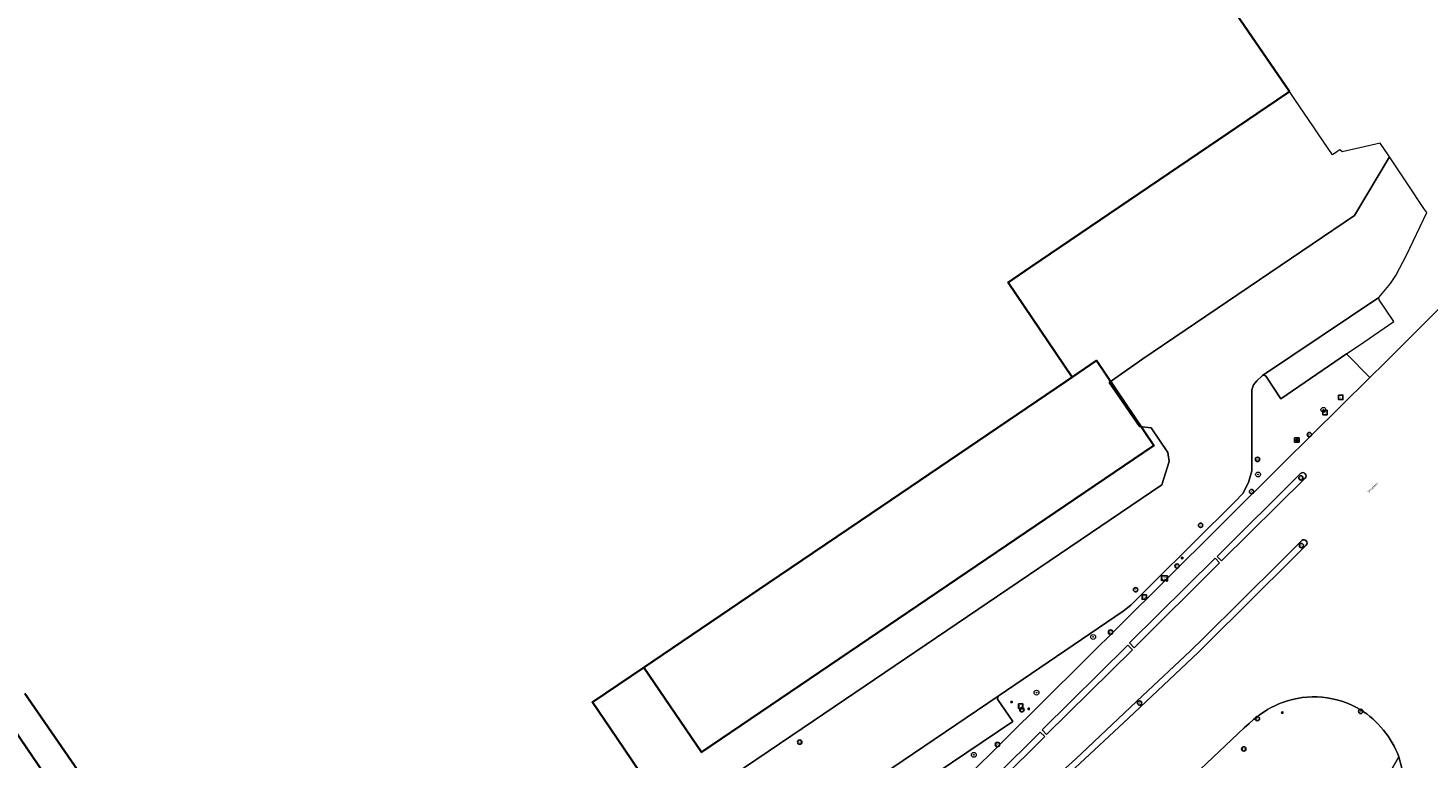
# Model space of a CAD drawing. Header units: metres. Extents: x 73718 to 76933, y 443658 to 446696.
# Tile 126 of 153: x 75164 to 75396, y 445971 to 446092. Entities that reach past the tile are written whole.
import ezdxf
from ezdxf.enums import TextEntityAlignment as Align

# ---------------------------------------------------------------- set-up
doc = ezdxf.new("R2010")
doc.units = ezdxf.units.M
for name, color, linetype, lineweight in [('B-WE-GR-BEPLANTING_CULTUUR_HEESTERS-GV', 90, 'Continuous', 18), ('B-WE-GR-BOOM-S', 90, 'Continuous', 25), ('B-WE-IE-MEUBILAIR-S', 7, 'Continuous', 25), ('B-WE-OG-BEBOUWING-GV', 7, 'Continuous', 35), ('B-WE-OG-TERREIN_BEGROEID-GV', 7, 'Continuous', 18), ('B-WE-OG-TERREIN_ERF-GV', 7, 'Continuous', 18), ('B-WE-OG-TOPOGRAFIE-T18', 10, 'Continuous', 18), ('B-WE-OG-WEG-GV', 7, 'Continuous', 18), ('B-WE-VH-GESLOTENVERHARDING_ASFALT-GV', 10, 'Continuous', 18), ('B-WE-VH-OPENVERHARDING_BETONSTRAATSTEEN-GV', 30, 'Continuous', 18)]:
    doc.layers.add(name, color=color, linetype=linetype, lineweight=lineweight)
doc.styles.add('NLCS-ISO', font='NLCS-ISO.ttf')
doc.styles.add('NLCS-ISO-M200-T18', font='NLCS-ISO.ttf', dxfattribs={"height": 0.36})

# ---------------------------------------------------------------- blocks, each defined once
blk = doc.blocks.new('SIE-MEUBILAIR_BORD_LOCATIEPAAL-SO')
at = {"flags": 128}
blk.add_lwpolyline([(-1.8, 1.8), (1.8, 1.8), (1.8, -1.8), (-1.8, -1.8)], close=True, dxfattribs=at)
at = {"style": 'NLCS-ISO'}
blk.add_text('lp', height=1.8, dxfattribs=at).set_placement((0, 0), align=Align.MIDDLE_CENTER)
blk = doc.blocks.new('SIE-MEUBILAIR_BORD_INFORMATIE-SO')
at = {"flags": 128}
blk.add_lwpolyline([(-1.8, 1.8), (1.8, 1.8), (1.8, -1.8), (-1.8, -1.8)], close=True, dxfattribs=at)
at = {"style": 'NLCS-ISO'}
blk.add_text('i', height=1.8, dxfattribs=at).set_placement((0, 0), align=Align.MIDDLE_CENTER)
blk = doc.blocks.new('SIE-MEUBILAIR_BORD_VERKEER-SO')
at = {"flags": 128}
blk.add_lwpolyline([(-1.8, 1.8), (1.8, 1.8), (1.8, -1.8), (-1.8, -1.8)], close=True, dxfattribs=at)
at = {"style": 'NLCS-ISO'}
blk.add_text('vb', height=1.8, dxfattribs=at).set_placement((0, 0), align=Align.MIDDLE_CENTER)
blk = doc.blocks.new('SIE-MEUBILAIR_PAAL_LICHTMAST-SO')
for points in [[(-0.6, 0), (-1, 0)], [(-0.7, 0.7), (-0.4, 0.4)], [(0, 1), (0, 0.6)], [(0.4, 0.4), (0.7, 0.7)], [(1, 0), (0.6, 0)], [(-0.7, -0.7), (-0.4, -0.4)], [(0, -0.6), (0, -1)], [(0.4, -0.4), (0.7, -0.7)]]:
    blk.add_lwpolyline(points)
blk.add_circle((0, 0), 0.5)
blk = doc.blocks.new('SIE-MEUBILAIR_PAAL_VERKEERSBORD-SO')
blk.add_circle((0, 0), 1.8)
at = {"style": 'NLCS-ISO'}
blk.add_text('vb', height=1.8, dxfattribs=at).set_placement((0, 0), align=Align.MIDDLE_CENTER)
blk = doc.blocks.new('SIE-MEUBILAIR_PUT_RIOOLPUT-SO')
blk.add_circle((0, 0), 1.8)
at = {"style": 'NLCS-ISO'}
blk.add_text('RI', height=1.8, dxfattribs=at).set_placement((0, 0), align=Align.MIDDLE_CENTER)
blk = doc.blocks.new('SIE-MEUBILAIR_PUT_KOLK-SO')
blk.add_circle((0, 0), 1.8)
at = {"style": 'NLCS-ISO'}
blk.add_text('K', height=1.8, dxfattribs=at).set_placement((0, 0), align=Align.MIDDLE_CENTER)
blk = doc.blocks.new('SIE-MEUBILAIR_PUT_BRANDKRAAN-SO')
blk.add_circle((0, 0), 1.8)
at = {"style": 'NLCS-ISO'}
blk.add_text('BK', height=1.8, dxfattribs=at).set_placement((0, 0), align=Align.MIDDLE_CENTER)
blk = doc.blocks.new('SIE-MEUBILAIR_SENSOR_CAMERA-SO')
for p, q in [((2.5, 1.25), (-2.5, 1.25)), ((-2.5, 1.25), (-2.5, -2.8125)), ((2.5, -2.8125), (2.5, 1.25))]:
    blk.add_line(p, q)
for centre, start, end in [((-1.875, -2.65625), 36.86989765, 143.13010235), ((-1.875, -2.96875), 36.86989765, 143.13010235), ((-1.875, -3.28125), 36.86989765, 143.13010235), ((-0.625, -1.71875), 216.86989765, 323.13010235), ((-0.625, -2.03125), 216.86989765, 323.13010235), ((-0.625, -2.34375), 216.86989765, 323.13010235), ((0.625, -2.65625), 36.86989765, 143.13010235), ((0.625, -2.96875), 36.86989765, 143.13010235), ((0.625, -3.28125), 36.86989765, 143.13010235), ((1.875, -1.71875), 216.86989765, 323.13010235), ((1.875, -2.03125), 216.86989765, 323.13010235), ((1.875, -2.34375), 216.86989765, 323.13010235)]:
    blk.add_arc(centre, 0.78125, start, end)
at = {"style": 'NLCS-ISO'}
blk.add_text('cam', height=1.8, dxfattribs=at).set_placement((0, 0), align=Align.MIDDLE_CENTER)
blk = doc.blocks.new('SGR-BOOM_GBKN-SO')
at = {"linetype": 'ByBlock', "lineweight": 18}
h = blk.add_hatch(color=0, dxfattribs=at)
h.dxf.hatch_style = 1
edge = h.paths.add_edge_path()
edge.add_arc((0, 0), 0.25, 0, 360)
at = {"color": 0, "linetype": 'ByBlock', "lineweight": 18}
for radius in [2, 0.25]:
    blk.add_circle((0, 0), radius, dxfattribs=at)
at = {"color": 0, "linetype": 'ByBlock', "lineweight": 18, "style": 'NLCS-ISO'}
blk.add_attdef('SOORT', (2.5, 0), '', height=1.5, dxfattribs=at)

msp = doc.modelspace()

# ---------------------------------------------------------------- linework, layer by layer
at = {"layer": 'B-WE-GR-BEPLANTING_CULTUUR_HEESTERS-GV', "flags": 128}
msp.add_lwpolyline([(75312.597, 445961.07), (75351.838, 446000), (75371.801, 446019.804), (75386.192, 446034.098), (75382.325, 446037.991), (75371.424, 446030.529), (75369.003, 446034.275), (75368.717, 446034.5), (75368.398, 446034.448), (75367.444, 446033.559), (75366.93, 446032.847), (75366.612, 446032.06), (75366.62, 446018.589), (75366.075, 446016.697), (75365.137, 446014.88), (75363.811, 446013.485), (75350.256, 446000), (75346.584, 445996.344), (75345.32, 445995.313), (75324.608, 445981.235), (75324.512, 445980.767), (75327.043, 445977.066), (75306.864, 445963.453)], dxfattribs=at)
at = {"layer": 'B-WE-OG-BEBOUWING-GV', "flags": 128}
for points in [[(75278.652, 445948.81), (75261.325, 445974.36), (75257.341, 445980.235), (75265.86, 445986.013), (75286.486, 446000), (75303.529, 446011.558), (75335.804, 446033.445), (75336.877, 446034.173), (75326.23, 446049.873), (75329.964, 446052.405), (75372.517, 446081.262), (75372.866, 446081.499), (75362.214, 446097.084)], [(75278.652, 445948.81), (75261.325, 445974.36), (75257.341, 445980.235), (75265.86, 445986.013), (75275.404, 445971.939), (75350.418, 446022.809), (75340.874, 446036.883), (75336.877, 446034.173), (75326.23, 446049.873), (75329.964, 446052.405), (75372.517, 446081.262), (75372.866, 446081.499), (75362.214, 446097.084)], [(75163.288, 445981.688), (75192.508, 445939.259)], [(75158.301, 445980.334), (75188.233, 445936.321)]]:
    msp.add_lwpolyline(points, dxfattribs=at)
at = {"layer": 'B-WE-OG-TERREIN_BEGROEID-GV'}
for points in [[(75384.608, 445979.03, 0.2230309), (75371.741, 445980.215)], [(75371.741, 445980.215, 0.0808757), (75366.978, 445977.407)], [(75391.024, 445971.17, 0.1607289), (75384.608, 445979.03)]]:
    msp.add_lwpolyline(points, format="xyb", dxfattribs=at)
at = {"layer": 'B-WE-OG-TERREIN_BEGROEID-GV', "flags": 128}
for points in [[(75366.978, 445977.407), (75366.181, 445976.706), (75365.372, 445976.018), (75358.139, 445969.138), (75351.277, 445962.662), (75347.618, 445959.205), (75344.614, 445956.516), (75341.661, 445953.805), (75337.382, 445950.463), (75334.48, 445948.138), (75331.008, 445945.534), (75327.475, 445943.017), (75325.428, 445941.647), (75323.57, 445940.563), (75319.563, 445938.38)], [(75341.038, 445938.072), (75338.038, 445940.725), (75359.46, 445965.256), (75362.407, 445962.665), (75362.783, 445962.334), (75371.847, 445954.362), (75372.215, 445954.038), (75378.137, 445948.831), (75391.024, 445971.17)]]:
    msp.add_lwpolyline(points, dxfattribs=at)
at = {"layer": 'B-WE-OG-TERREIN_ERF-GV', "flags": 128}
for points in [[(75351.735, 446016.282), (75352.949, 446020.179), (75352.719, 446021.675), (75349.978, 446025.721), (75347.996, 446025.956), (75342.995, 446033.259), (75348.563, 446037.186), (75383.642, 446060.934), (75389.457, 446070.663), (75389.214, 446071.026), (75387.934, 446072.937), (75384.532, 446072.155), (75381.631, 446071.489), (75381.218, 446071.86), (75380.702, 446071.516), (75379.996, 446071.045), (75377.639, 446074.5), (75376.858, 446075.646), (75373.747, 446080.208), (75372.866, 446081.499), (75372.517, 446081.262), (75329.964, 446052.405), (75326.23, 446049.873), (75336.877, 446034.173), (75335.804, 446033.445), (75303.529, 446011.558), (75286.486, 446000), (75265.86, 445986.013), (75257.341, 445980.235), (75261.325, 445974.36), (75278.652, 445948.81)], [(75286.263, 445943.555), (75285.686, 445944.364), (75282.873, 445948.499), (75276.364, 445958.066), (75277.038, 445961.425), (75275.054, 445964.352), (75293.96, 445977.151), (75351.735, 446016.282)], [(75192.508, 445939.259), (75163.288, 445981.688)]]:
    msp.add_lwpolyline(points, dxfattribs=at)
at = {"layer": 'B-WE-OG-WEG-GV', "flags": 128}
msp.add_lwpolyline([(75388.159, 445952.764), (75389.551, 445955.439), (75390.305, 445957.279), (75391.156, 445960.253), (75391.625, 445962.548), (75391.783, 445964.899), (75391.833, 445966.88), (75391.522, 445969.291), (75391.024, 445971.17), (75378.137, 445948.831), (75379.555, 445945.209), (75337.345, 445896.471), (75329.976, 445888.068), (75310.003, 445860.337), (75301.029, 445848.642), (75301.008, 445848.618), (75290.601, 445836.33), (75290.569, 445836.291), (75277.903, 445820.553), (75277.886, 445820.532), (75266.06, 445805.421)], dxfattribs=at)
at = {"layer": 'B-WE-VH-GESLOTENVERHARDING_ASFALT-GV', "flags": 128}
for points in [[(75303.526, 445966.996), (75324.608, 445981.235), (75345.32, 445995.313), (75346.584, 445996.344), (75350.256, 446000), (75363.811, 446013.485), (75365.137, 446014.88), (75366.075, 446016.697), (75366.62, 446018.589), (75366.612, 446032.06), (75366.93, 446032.847), (75367.444, 446033.559), (75368.398, 446034.448), (75387.68, 446047.332), (75389.617, 446049.694), (75390.494, 446051.011), (75392.295, 446054.353), (75395.64, 446061.43), (75395.168, 446062.135), (75392.543, 446066.055), (75391.204, 446068.054), (75389.457, 446070.663), (75383.642, 446060.934), (75348.563, 446037.186), (75342.995, 446033.259), (75347.996, 446025.956), (75349.978, 446025.721), (75352.719, 446021.675), (75352.949, 446020.179), (75351.735, 446016.282), (75293.96, 445977.151), (75275.054, 445964.352)], [(75397.678, 446045.507), (75388.659, 446036.548), (75386.192, 446034.098), (75371.801, 446019.804), (75351.838, 446000), (75312.597, 445961.07), (75310.817, 445959.645), (75308.849, 445958.108), (75303.409, 445954.135), (75301.223, 445952.706), (75286.14, 445942.841), (75279.772, 445938.456), (75278.696, 445937.824), (75276.555, 445936.354), (75275.183, 445935.489), (75271.693, 445932.834), (75270.605, 445932.083), (75265.672, 445928.717)], [(75375.485, 446017.417), (75361.62, 446003.67), (75360.889, 446004.42), (75374.727, 446018.172)], [(75308.85, 445949.103), (75313.842, 445952.414), (75319.731, 445956.446), (75323.595, 445959.078), (75327.738, 445962.321), (75331.701, 445965.639), (75337.474, 445970.843), (75348.542, 445981.28), (75356.43, 445988.714), (75358.613, 445990.851), (75371.349, 446003.489), (75374.938, 446007.069)], [(75375.627, 446006.276), (75373.413, 446004.076), (75359.219, 445989.96), (75357.772, 445988.556), (75346.184, 445977.596), (75337.345, 445969.35), (75333.655, 445965.935), (75328.621, 445961.69), (75322.921, 445957.07), (75313.346, 445950.886), (75309.422, 445948.239)], [(75327.043, 445977.066), (75324.512, 445980.767), (75324.608, 445981.235), (75303.526, 445966.996), (75294.138, 445960.655)], [(75391.024, 445971.17), (75391.522, 445969.291), (75391.833, 445966.88), (75391.783, 445964.899), (75391.625, 445962.548), (75391.156, 445960.253), (75390.305, 445957.279), (75389.551, 445955.439), (75388.159, 445952.764), (75395.069, 445960.688), (75403.935, 445970.854), (75403.666, 445972.891), (75403.168, 445974.873), (75402.59, 445976.704), (75401.835, 445978.586), (75401.448, 445979.337)], [(75294.659, 445960.4), (75297.095, 445956.957), (75306.864, 445963.453), (75327.043, 445977.066)], [(75358.139, 445969.138), (75365.372, 445976.018), (75366.181, 445976.706), (75366.978, 445977.407)]]:
    msp.add_lwpolyline(points, dxfattribs=at)
for points in [[(75382.325, 446037.991), (75385.176, 446039.943), (75390.177, 446043.366), (75387.718, 446046.959), (75387.68, 446047.332), (75368.398, 446034.448), (75368.717, 446034.5), (75369.003, 446034.275), (75371.424, 446030.529)], [(75346.376, 445990.061), (75360.588, 446004.128), (75361.289, 446003.378), (75347.114, 445989.257)], [(75331.864, 445975.65), (75346.107, 445989.699), (75346.843, 445988.946), (75332.618, 445974.872)], [(75317.02, 445960.871), (75331.563, 445975.285), (75332.305, 445974.529), (75324.824, 445967.109), (75321.927, 445964.377), (75319.203, 445962.027), (75317.291, 445960.536)]]:
    msp.add_lwpolyline(points, close=True, dxfattribs=at)
at = {"layer": 'B-WE-VH-GESLOTENVERHARDING_ASFALT-GV'}
for points in [[(75374.727, 446018.172, -0.4682782), (75375.462, 446018.115)], [(75375.462, 446018.115, -0.5030104), (75375.485, 446017.417)], [(75374.938, 446007.069, -0.3877036), (75375.632, 446007.011)], [(75375.632, 446007.011, -0.4449164), (75375.627, 446006.276)], [(75371.741, 445980.215, -0.2230309), (75384.608, 445979.03)], [(75366.978, 445977.407, -0.0808757), (75371.741, 445980.215)], [(75384.608, 445979.03, -0.1607289), (75391.024, 445971.17)]]:
    msp.add_lwpolyline(points, format="xyb", dxfattribs=at)
at = {"layer": 'B-WE-VH-OPENVERHARDING_BETONSTRAATSTEEN-GV', "flags": 128}
for points in [[(75374.727, 446018.172), (75360.889, 446004.42)], [(75360.889, 446004.42), (75361.62, 446003.67), (75375.485, 446017.417)], [(75374.938, 446007.069), (75371.349, 446003.489), (75358.613, 445990.851), (75356.43, 445988.714), (75348.542, 445981.28), (75337.474, 445970.843), (75331.701, 445965.639), (75327.738, 445962.321), (75323.595, 445959.078), (75319.731, 445956.446), (75313.842, 445952.414), (75308.85, 445949.103)], [(75309.422, 445948.239), (75313.346, 445950.886), (75322.921, 445957.07), (75328.621, 445961.69), (75333.655, 445965.935), (75337.345, 445969.35), (75346.184, 445977.596), (75357.772, 445988.556), (75359.219, 445989.96), (75373.413, 446004.076), (75375.627, 446006.276)]]:
    msp.add_lwpolyline(points, dxfattribs=at)
at = {"layer": 'B-WE-VH-OPENVERHARDING_BETONSTRAATSTEEN-GV'}
for points in [[(75375.462, 446018.115, 0.4682782), (75374.727, 446018.172)], [(75375.485, 446017.417, 0.5030104), (75375.462, 446018.115)], [(75375.632, 446007.011, 0.3877036), (75374.938, 446007.069)], [(75375.627, 446006.276, 0.4449164), (75375.632, 446007.011)]]:
    msp.add_lwpolyline(points, format="xyb", dxfattribs=at)
at = {"layer": 'B-WE-VH-OPENVERHARDING_BETONSTRAATSTEEN-GV', "flags": 128}
for points in [[(75346.376, 445990.061), (75347.114, 445989.257), (75361.289, 446003.378), (75360.588, 446004.128)], [(75331.864, 445975.65), (75332.618, 445974.872), (75346.843, 445988.946), (75346.107, 445989.699)], [(75317.02, 445960.871), (75317.291, 445960.536), (75319.203, 445962.027), (75321.927, 445964.377), (75324.824, 445967.109), (75332.305, 445974.529), (75331.563, 445975.285)]]:
    msp.add_lwpolyline(points, close=True, dxfattribs=at)

# ---------------------------------------------------------------- block references
at = {"layer": 'B-WE-GR-BOOM-S', "xscale": 0.2, "yscale": 0.2, "zscale": 0.2}
for p in [(75378.5, 446028.724), (75367.671, 446018), (75340.347, 445991.066), (75330.957, 445981.834), (75320.562, 445971.516)]:
    msp.add_blockref('SGR-BOOM_GBKN-SO', p, dxfattribs=at)
at = {"layer": 'B-WE-IE-MEUBILAIR-S', "xscale": 0.2, "yscale": 0.2, "zscale": 0.2}
for name, p in [('SIE-MEUBILAIR_BORD_INFORMATIE-SO', (75381.384, 446030.801)), ('SIE-MEUBILAIR_BORD_INFORMATIE-SO', (75378.776, 446028.273)), ('SIE-MEUBILAIR_PUT_KOLK-SO', (75376.186, 446024.611)), ('SIE-MEUBILAIR_BORD_VERKEER-SO', (75374.097, 446023.708)), ('SIE-MEUBILAIR_PAAL_LICHTMAST-SO', (75374.097, 446023.708)), ('SIE-MEUBILAIR_PAAL_VERKEERSBORD-SO', (75367.58, 446020.503)), ('SIE-MEUBILAIR_PAAL_VERKEERSBORD-SO', (75374.775, 446017.43)), ('SIE-MEUBILAIR_PUT_KOLK-SO', (75366.609, 446015.17)), ('SIE-MEUBILAIR_PUT_RIOOLPUT-SO', (75358.157, 446009.593)), ('SIE-MEUBILAIR_PAAL_VERKEERSBORD-SO', (75374.857, 446006.209)), ('SIE-MEUBILAIR_PAAL_LICHTMAST-SO', (75355.093, 446004.169)), ('SIE-MEUBILAIR_PUT_KOLK-SO', (75354.245, 446002.82)), ('SIE-MEUBILAIR_PUT_RIOOLPUT-SO', (75347.382, 445998.892)), ('SIE-MEUBILAIR_SENSOR_CAMERA-SO', (75352.182, 446000.928)), ('SIE-MEUBILAIR_BORD_LOCATIEPAAL-SO', (75348.795, 445997.682)), ('SIE-MEUBILAIR_PUT_KOLK-SO', (75343.218, 445991.859)), ('SIE-MEUBILAIR_PAAL_LICHTMAST-SO', (75326.821, 445980.268)), ('SIE-MEUBILAIR_BORD_LOCATIEPAAL-SO', (75328.333, 445979.584)), ('SIE-MEUBILAIR_PUT_RIOOLPUT-SO', (75328.52, 445978.985)), ('SIE-MEUBILAIR_PAAL_LICHTMAST-SO', (75329.671, 445979.137)), ('SIE-MEUBILAIR_PAAL_VERKEERSBORD-SO', (75348.041, 445980.093)), ('SIE-MEUBILAIR_PAAL_LICHTMAST-SO', (75371.683, 445978.521)), ('SIE-MEUBILAIR_PUT_KOLK-SO', (75384.679, 445978.723)), ('SIE-MEUBILAIR_PUT_KOLK-SO', (75367.565, 445977.529)), ('SIE-MEUBILAIR_PUT_BRANDKRAAN-SO', (75291.702, 445973.619)), ('SIE-MEUBILAIR_PUT_KOLK-SO', (75324.48, 445973.225)), ('SIE-MEUBILAIR_PUT_RIOOLPUT-SO', (75365.307, 445972.491))]:
    msp.add_blockref(name, p, dxfattribs=at)

# ---------------------------------------------------------------- texts
at = {"layer": 'B-WE-OG-TOPOGRAFIE-T18', "style": 'NLCS-ISO-M200-T18'}
msp.add_text('Strijplaan', height=0.36, rotation=45.6, dxfattribs=at).set_placement((75386.683, 446015.807), align=Align.MIDDLE)

doc.saveas('drawing.dxf')
